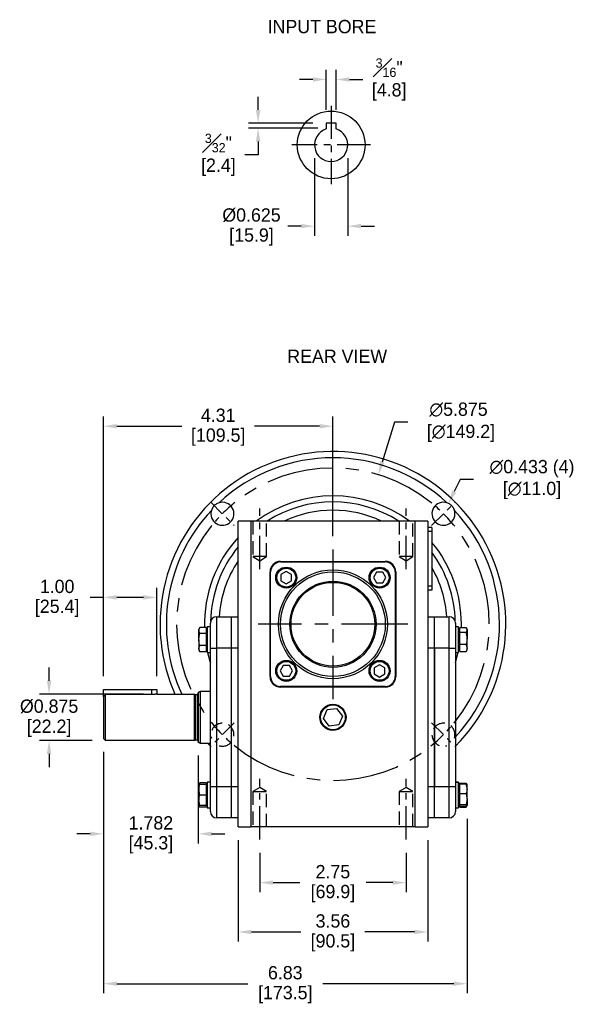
# Model space of a CAD drawing. Header units: inches. Extents: x 23.7 to 53.7, y 19.2 to 42.9.
# Tile 1 of 3: x 23.7 to 34.2, y 19.2 to 37.7. Entities that reach past the tile are written whole.
import ezdxf

# ---------------------------------------------------------------- set-up
doc = ezdxf.new("R2010")
doc.units = ezdxf.units.IN
doc.header["$MEASUREMENT"] = 0
doc.linetypes.add('CENTER', pattern=[2, 1.25, -0.25, 0.25, -0.25])
doc.linetypes.add('HIDDEN', pattern=[0.375, 0.25, -0.125])
for name, color, linetype in [('Centerline', 40, 'CENTER'), ('Dimensions', 140, 'Continuous'), ('Hidden', 102, 'HIDDEN'), ('Text', 140, 'Continuous')]:
    doc.layers.add(name, color=color, linetype=linetype)
doc.dimstyles.get("Standard").update_dxf_attribs({"dimtxt": 0.25, "dimasz": 0.25, "dimexe": 0.18, "dimexo": 0.25, "dimgap": 0.08, "dimtad": 0, "dimtih": 1, "dimtoh": 1, "dimrnd": 0.0005, "dimzin": 0, "dimdsep": 46, "dimtxsty": 'Standard', "dimcen": 0, "dimadec": 0, "dimazin": 0, "dimtfac": 1, "dimtofl": 0, "dimtmove": 0, "dimatfit": 3, "dimfxl": 1, "dimtolj": 1, "dimtzin": 0, "dimarcsym": 0})

# ---------------------------------------------------------------- blocks, each defined once
blk = doc.blocks.new('*D11')
at = {"layer": 'Defpoints', "color": 0, "transparency": 16777216}
for p in [(27.833, 22.537), (31.396, 22.537), (31.396, 20.564)]:
    blk.add_point(p, dxfattribs=at)
at = {"layer": 'Dimensions', "color": 0, "lineweight": -2, "transparency": 16777216}
for p, q in [((27.833, 22.287), (27.833, 20.384)), ((31.396, 22.287), (31.396, 20.384)), ((28.083, 20.564), (29.014, 20.564)), ((31.146, 20.564), (30.215, 20.564))]:
    blk.add_line(p, q, dxfattribs=at)
at = {"layer": 'Dimensions', "color": 0, "transparency": 16777216}
for points in [[(28.083, 20.605), (28.083, 20.522), (27.833, 20.564)], [(31.146, 20.605), (31.146, 20.522), (31.396, 20.564)]]:
    blk.add_solid(points, dxfattribs=at)
at = {"layer": 'Dimensions', "color": 0, "transparency": 16777216, "char_height": 0.25, "attachment_point": 5}
for s, insert in [('\\A1;3.56', (29.614, 20.769)), ('\\A1;[90.5]', (29.614, 20.359))]:
    blk.add_mtext(s, dxfattribs=dict(at, insert=insert))
blk = doc.blocks.new('*D12')
at = {"layer": 'Defpoints', "color": 0, "transparency": 16777216}
for p in [(28.239, 22.301), (30.989, 22.301), (30.989, 21.491)]:
    blk.add_point(p, dxfattribs=at)
at = {"layer": 'Dimensions', "color": 0, "lineweight": -2, "transparency": 16777216}
for p, q in [((28.239, 22.051), (28.239, 21.311)), ((30.989, 22.051), (30.989, 21.311)), ((28.489, 21.491), (28.993, 21.491)), ((30.739, 21.491), (30.236, 21.491))]:
    blk.add_line(p, q, dxfattribs=at)
at = {"layer": 'Dimensions', "color": 0, "transparency": 16777216}
for points in [[(28.489, 21.532), (28.489, 21.449), (28.239, 21.491)], [(30.739, 21.532), (30.739, 21.449), (30.989, 21.491)]]:
    blk.add_solid(points, dxfattribs=at)
at = {"layer": 'Dimensions', "color": 0, "transparency": 16777216, "char_height": 0.25, "attachment_point": 5}
for s, insert in [('\\A1;2.75', (29.614, 21.696)), ('\\A1;[69.9]', (29.614, 21.286))]:
    blk.add_mtext(s, dxfattribs=dict(at, insert=insert))
blk = doc.blocks.new('*D13')
at = {"layer": 'Defpoints', "color": 0, "transparency": 16777216}
for p in [(31.786, 28.621), (31.597, 28.231)]:
    blk.add_point(p, dxfattribs=at)
at = {"layer": 'Dimensions', "color": 0, "lineweight": -2, "transparency": 16777216}
for p, q in [((32.005, 29.07), (31.895, 28.846)), ((32.255, 29.07), (32.005, 29.07))]:
    blk.add_line(p, q, dxfattribs=at)
at = {"layer": 'Dimensions', "color": 0, "transparency": 16777216}
blk.add_solid([(31.858, 28.864), (31.933, 28.827), (31.786, 28.621)], dxfattribs=at)
at = {"layer": 'Dimensions', "color": 0, "transparency": 16777216, "char_height": 0.25, "attachment_point": 5}
for s, insert in [('\\A1;∅0.433 (4)', (33.355, 29.275)), ('\\A1;[∅11.0]', (33.355, 28.865))]:
    blk.add_mtext(s, dxfattribs=dict(at, insert=insert))
blk = doc.blocks.new('*D14')
at = {"layer": 'Defpoints', "color": 0, "transparency": 16777216}
for p in [(29.675, 36.592), (29.487, 35.768), (29.675, 35.768)]:
    blk.add_point(p, dxfattribs=at)
at = {"layer": 'Dimensions', "color": 0, "lineweight": -2, "transparency": 16777216}
for p, q in [((29.487, 36.018), (29.487, 36.772)), ((29.675, 36.018), (29.675, 36.772)), ((29.237, 36.592), (28.987, 36.592)), ((29.925, 36.592), (30.175, 36.592))]:
    blk.add_line(p, q, dxfattribs=at)
at = {"layer": 'Dimensions', "color": 0, "transparency": 16777216}
for points in [[(29.237, 36.633), (29.237, 36.55), (29.487, 36.592)], [(29.925, 36.633), (29.925, 36.55), (29.675, 36.592)]]:
    blk.add_solid(points, dxfattribs=at)
at = {"layer": 'Dimensions', "color": 0, "transparency": 16777216, "insert": (30.671, 36.592), "char_height": 0.25, "attachment_point": 5}
blk.add_mtext('\\A1;{\\H0.7x;\\S3#16;}"\\P[4.8]', dxfattribs=at)
blk = doc.blocks.new('*D15')
at = {"layer": 'Defpoints', "color": 0, "transparency": 16777216}
for p in [(29.268, 35.362), (29.894, 35.362), (29.268, 33.834)]:
    blk.add_point(p, dxfattribs=at)
at = {"layer": 'Dimensions', "color": 0, "lineweight": -2, "transparency": 16777216}
for p, q in [((29.268, 35.112), (29.268, 33.654)), ((29.894, 35.112), (29.894, 33.654)), ((29.018, 33.834), (28.768, 33.834)), ((30.144, 33.834), (30.394, 33.834))]:
    blk.add_line(p, q, dxfattribs=at)
at = {"layer": 'Dimensions', "color": 0, "transparency": 16777216}
for points in [[(29.018, 33.876), (29.018, 33.793), (29.268, 33.834)], [(30.144, 33.876), (30.144, 33.793), (29.894, 33.834)]]:
    blk.add_solid(points, dxfattribs=at)
at = {"layer": 'Dimensions', "color": 0, "transparency": 16777216, "char_height": 0.25, "attachment_point": 5}
for s, insert in [('\\A1;%%c0.625', (28.084, 34.039)), ('\\A1;[15.9]', (28.084, 33.629))]:
    blk.add_mtext(s, dxfattribs=dict(at, insert=insert))
blk = doc.blocks.new('*D16')
at = {"layer": 'Defpoints', "color": 0, "transparency": 16777216}
for p in [(25.303, 26.854), (25.303, 25.12), (26.303, 25.12)]:
    blk.add_point(p, dxfattribs=at)
at = {"layer": 'Dimensions', "color": 0, "lineweight": -2, "transparency": 16777216}
for p, q in [((25.303, 25.37), (25.303, 27.034)), ((26.303, 25.37), (26.303, 27.034)), ((25.303, 26.854), (25.053, 26.854)), ((26.053, 26.854), (25.553, 26.854))]:
    blk.add_line(p, q, dxfattribs=at)
at = {"layer": 'Dimensions', "color": 0, "transparency": 16777216}
for points in [[(25.553, 26.896), (25.553, 26.812), (25.303, 26.854)], [(26.053, 26.896), (26.053, 26.812), (26.303, 26.854)]]:
    blk.add_solid(points, dxfattribs=at)
at = {"layer": 'Dimensions', "color": 0, "transparency": 16777216, "char_height": 0.25, "attachment_point": 5}
for s, insert in [('\\A1;1.00', (24.432, 27.059)), ('\\A1;[25.4]', (24.432, 26.649))]:
    blk.add_mtext(s, dxfattribs=dict(at, insert=insert))
blk = doc.blocks.new('*D17')
at = {"layer": 'Defpoints', "color": 0, "transparency": 16777216}
for p in [(25.303, 24.201), (27.085, 24.129), (25.303, 22.408)]:
    blk.add_point(p, dxfattribs=at)
at = {"layer": 'Dimensions', "color": 0, "lineweight": -2, "transparency": 16777216}
for p, q in [((25.303, 23.951), (25.303, 22.228)), ((27.085, 23.879), (27.085, 22.228)), ((25.053, 22.408), (24.803, 22.408)), ((27.335, 22.408), (27.585, 22.408))]:
    blk.add_line(p, q, dxfattribs=at)
at = {"layer": 'Dimensions', "color": 0, "transparency": 16777216}
for points in [[(25.053, 22.45), (25.053, 22.366), (25.303, 22.408)], [(27.335, 22.45), (27.335, 22.366), (27.085, 22.408)]]:
    blk.add_solid(points, dxfattribs=at)
at = {"layer": 'Dimensions', "color": 0, "transparency": 16777216, "char_height": 0.25, "attachment_point": 5}
for s, insert in [('\\A1;1.782', (26.194, 22.613)), ('\\A1;[45.3]', (26.194, 22.203))]:
    blk.add_mtext(s, dxfattribs=dict(at, insert=insert))
blk = doc.blocks.new('*D18')
at = {"layer": 'Defpoints', "color": 0, "transparency": 16777216}
for p in [(25.303, 30.072), (29.614, 27.757), (25.303, 25.12)]:
    blk.add_point(p, dxfattribs=at)
at = {"layer": 'Dimensions', "color": 0, "lineweight": -2, "transparency": 16777216}
for p, q in [((25.303, 25.37), (25.303, 30.252)), ((29.614, 28.007), (29.614, 30.252)), ((25.553, 30.072), (26.775, 30.072)), ((29.364, 30.072), (28.143, 30.072))]:
    blk.add_line(p, q, dxfattribs=at)
at = {"layer": 'Dimensions', "color": 0, "transparency": 16777216}
for points in [[(25.553, 30.114), (25.553, 30.03), (25.303, 30.072)], [(29.364, 30.114), (29.364, 30.03), (29.614, 30.072)]]:
    blk.add_solid(points, dxfattribs=at)
at = {"layer": 'Dimensions', "color": 0, "transparency": 16777216, "char_height": 0.25, "attachment_point": 5}
for s, insert in [('\\A1;4.31', (27.459, 30.277)), ('\\A1;[109.5]', (27.459, 29.867))]:
    blk.add_mtext(s, dxfattribs=dict(at, insert=insert))
blk = doc.blocks.new('*D19')
at = {"layer": 'Defpoints', "color": 0, "transparency": 16777216}
for p in [(25.303, 24.201), (32.134, 22.942), (32.134, 19.591)]:
    blk.add_point(p, dxfattribs=at)
at = {"layer": 'Dimensions', "color": 0, "lineweight": -2, "transparency": 16777216}
for p, q in [((25.303, 23.951), (25.303, 19.411)), ((32.134, 22.692), (32.134, 19.411)), ((25.553, 19.591), (28.014, 19.591)), ((31.884, 19.591), (29.424, 19.591))]:
    blk.add_line(p, q, dxfattribs=at)
at = {"layer": 'Dimensions', "color": 0, "transparency": 16777216}
for points in [[(25.553, 19.633), (25.553, 19.55), (25.303, 19.591)], [(31.884, 19.633), (31.884, 19.55), (32.134, 19.591)]]:
    blk.add_solid(points, dxfattribs=at)
at = {"layer": 'Dimensions', "color": 0, "transparency": 16777216, "char_height": 0.25, "attachment_point": 5}
for s, insert in [('\\A1;6.83', (28.719, 19.796)), ('\\A1;[173.5]', (28.719, 19.386))]:
    blk.add_mtext(s, dxfattribs=dict(at, insert=insert))
blk = doc.blocks.new('*D20')
at = {"layer": 'Defpoints', "color": 0, "transparency": 16777216}
for p in [(29.487, 35.768), (28.208, 35.675), (29.581, 35.675)]:
    blk.add_point(p, dxfattribs=at)
at = {"layer": 'Dimensions', "color": 0, "lineweight": -2, "transparency": 16777216}
for p, q in [((28.208, 36.018), (28.208, 36.268)), ((29.237, 35.768), (28.028, 35.768)), ((29.331, 35.675), (28.028, 35.675)), ((28.208, 35.425), (28.208, 35.175)), ((28.208, 35.175), (27.958, 35.175))]:
    blk.add_line(p, q, dxfattribs=at)
at = {"layer": 'Dimensions', "color": 0, "transparency": 16777216}
for points in [[(28.167, 36.018), (28.25, 36.018), (28.208, 35.768)], [(28.167, 35.425), (28.25, 35.425), (28.208, 35.675)]]:
    blk.add_solid(points, dxfattribs=at)
at = {"layer": 'Dimensions', "color": 0, "transparency": 16777216, "insert": (27.462, 35.175), "char_height": 0.25, "attachment_point": 5}
blk.add_mtext('\\A1;{\\H0.7x;\\S3#32;}"\\P[2.4]', dxfattribs=at)
blk = doc.blocks.new('*D22')
at = {"layer": 'Defpoints', "color": 0, "transparency": 16777216}
for p in [(24.281, 25.036), (26.303, 25.036), (25.343, 24.161)]:
    blk.add_point(p, dxfattribs=at)
at = {"layer": 'Dimensions', "color": 0, "lineweight": -2, "transparency": 16777216}
for p, q in [((24.281, 25.286), (24.281, 25.536)), ((26.053, 25.036), (24.101, 25.036)), ((25.093, 24.161), (24.101, 24.161)), ((24.281, 23.911), (24.281, 23.661))]:
    blk.add_line(p, q, dxfattribs=at)
at = {"layer": 'Dimensions', "color": 0, "transparency": 16777216}
for points in [[(24.239, 25.286), (24.323, 25.286), (24.281, 25.036)], [(24.239, 23.911), (24.323, 23.911), (24.281, 24.161)]]:
    blk.add_solid(points, dxfattribs=at)
at = {"layer": 'Dimensions', "color": 0, "transparency": 16777216, "char_height": 0.25, "attachment_point": 5}
for s, insert in [('\\A1;%%C0.875', (24.281, 24.804)), ('\\A1;[22.2]', (24.281, 24.394))]:
    blk.add_mtext(s, dxfattribs=dict(at, insert=insert))
blk = doc.blocks.new('*D23')
at = {"layer": 'Defpoints', "color": 0, "transparency": 16777216}
for p in [(30.469, 29.159), (28.76, 23.538)]:
    blk.add_point(p, dxfattribs=at)
at = {"layer": 'Dimensions', "color": 0, "lineweight": -2, "transparency": 16777216}
for p, q in [((30.769, 30.146), (30.542, 29.398)), ((31.019, 30.146), (30.769, 30.146))]:
    blk.add_line(p, q, dxfattribs=at)
at = {"layer": 'Dimensions', "color": 0, "transparency": 16777216}
blk.add_solid([(30.502, 29.411), (30.582, 29.386), (30.469, 29.159)], dxfattribs=at)
at = {"layer": 'Dimensions', "color": 0, "transparency": 16777216, "insert": (31.974, 30.146), "char_height": 0.25, "attachment_point": 5}
blk.add_mtext('\\A1;∅5.875\\P [∅149.2]', dxfattribs=at)

msp = doc.modelspace()

# ---------------------------------------------------------------- linework, layer by layer
for p, q in [((29.6747, 35.7683), (29.4872, 35.7683)), ((29.4872, 35.7683), (29.4872, 35.7013)), ((29.6747, 35.7013), (29.6747, 35.7683)), ((28.0691, 28.287), (27.8329, 28.287)), ((27.8329, 22.537), (27.8329, 28.287)), ((28.0691, 28.287), (28.0691, 22.537)), ((31.1597, 28.287), (28.0691, 28.287)), ((31.1597, 22.537), (31.1597, 28.287)), ((31.3959, 28.287), (31.1597, 28.287)), ((31.3959, 28.287), (31.3959, 22.537)), ((31.4746, 28.1689), (31.3959, 28.1689)), ((31.4746, 28.1689), (31.4746, 28.0901)), ((31.4746, 28.0901), (31.3959, 28.0901)), ((31.4746, 28.0901), (31.4746, 27.0665)), ((28.6301, 27.5299), (30.5986, 27.5299)), ((28.6301, 27.5194), (28.6301, 27.5299)), ((28.6301, 27.5194), (30.5986, 27.5194)), ((30.5986, 27.5194), (30.5986, 27.5299)), ((28.4333, 25.3646), (28.4333, 27.3331)), ((28.4438, 27.3331), (28.4333, 27.3331)), ((28.4438, 25.3646), (28.4438, 27.3331)), ((28.7375, 27.3415), (28.6372, 27.2836)), ((28.6372, 27.2836), (28.6372, 27.1678)), ((28.8378, 27.2836), (28.7375, 27.3415)), ((28.8378, 27.1678), (28.8378, 27.2836)), ((30.4334, 27.326), (30.3755, 27.2257)), ((30.3755, 27.2257), (30.4334, 27.1254)), ((30.5492, 27.326), (30.4334, 27.326)), ((30.6071, 27.2257), (30.5492, 27.326)), ((30.5492, 27.1254), (30.6071, 27.2257)), ((30.7849, 27.3331), (30.7849, 25.3646)), ((30.7955, 27.3331), (30.7849, 27.3331)), ((30.7955, 27.3331), (30.7955, 25.3646)), ((28.6372, 27.1678), (28.7375, 27.1099)), ((28.7375, 27.1099), (28.8378, 27.1678)), ((30.4334, 27.1254), (30.5492, 27.1254)), ((31.4746, 27.0665), (31.3959, 27.0665)), ((31.4746, 27.0665), (31.4746, 26.9878)), ((31.4746, 26.9878), (31.3959, 26.9878)), ((27.4294, 26.4886), (27.7049, 26.4886)), ((27.4294, 26.4886), (27.4294, 25.898)), ((27.7049, 26.4886), (27.7049, 25.898)), ((27.7049, 26.4886), (27.7049, 25.898)), ((27.7049, 26.4886), (27.8329, 26.4886)), ((31.3959, 26.4886), (31.5238, 26.4886)), ((31.5238, 26.4886), (31.7994, 26.4886)), ((31.5238, 25.898), (31.5238, 26.4886)), ((31.5238, 25.898), (31.5238, 26.4886)), ((31.7994, 25.898), (31.7994, 26.4886)), ((27.2325, 26.2877), (27.1123, 26.2877)), ((27.2325, 26.2877), (27.2325, 26.2307)), ((27.2522, 26.3005), (27.2522, 25.8202)), ((27.3112, 25.898), (27.3112, 26.3705)), ((31.9175, 26.3705), (31.9175, 25.898)), ((31.9766, 25.8202), (31.9766, 26.3005)), ((32.0277, 26.2857), (32.0286, 26.3488)), ((27.0947, 26.2572), (27.0947, 26.2307)), ((27.0947, 26.0601), (27.0947, 26.2307)), ((27.2325, 26.1737), (27.1123, 26.1737)), ((27.2325, 26.2307), (27.2325, 26.1737)), ((27.2325, 26.1737), (27.2325, 26.0601)), ((31.9963, 26.2423), (31.9963, 26.2857)), ((31.9963, 26.2857), (32.1165, 26.2857)), ((31.9963, 26.1989), (31.9963, 26.2423)), ((31.9963, 26.0862), (31.9963, 26.1989)), ((31.9963, 26.1989), (32.1165, 26.1989)), ((32.1341, 26.2423), (32.1341, 26.2572)), ((32.1341, 26.2423), (32.1341, 26.0862)), ((27.0947, 26.0601), (27.0947, 25.8897)), ((27.2325, 25.9464), (27.1123, 25.9464)), ((27.2325, 26.0601), (27.2325, 25.9464)), ((27.2325, 25.9464), (27.2325, 25.8897)), ((31.9963, 25.9736), (31.9963, 26.0862)), ((31.9963, 25.9736), (32.1165, 25.9736)), ((31.9963, 25.9043), (31.9963, 25.9736)), ((32.1341, 25.9043), (32.1341, 26.0862)), ((27.0947, 25.8897), (27.0947, 25.8635)), ((27.2325, 25.833), (27.1123, 25.833)), ((27.2325, 25.8897), (27.2325, 25.833)), ((27.2495, 25.8635), (27.2522, 25.8506)), ((27.2522, 25.8464), (27.2522, 25.8635)), ((27.3112, 23.2996), (27.3112, 25.898)), ((27.3112, 25.898), (27.4294, 25.898)), ((27.4294, 25.898), (27.4294, 23.2996)), ((27.7049, 25.898), (27.4294, 25.898)), ((27.7049, 25.898), (27.7049, 23.2996)), ((27.7049, 25.898), (27.7049, 23.2996)), ((27.8329, 25.898), (27.7049, 25.898)), ((31.5238, 25.898), (31.3959, 25.898)), ((31.5238, 23.2996), (31.5238, 25.898)), ((31.5238, 25.898), (31.5238, 23.2996)), ((31.7994, 25.898), (31.5238, 25.898)), ((31.7994, 23.2996), (31.7994, 25.898)), ((31.7994, 25.898), (31.9175, 25.898)), ((31.9175, 25.898), (31.9175, 23.2996)), ((31.9766, 25.8506), (31.9793, 25.8635)), ((31.9963, 25.835), (31.9963, 25.9043)), ((31.9963, 25.835), (32.1165, 25.835)), ((32.1341, 25.8635), (32.1341, 25.9043)), ((28.6796, 25.5722), (28.6217, 25.4719)), ((28.7954, 25.5722), (28.6796, 25.5722)), ((28.8533, 25.4719), (28.7954, 25.5722)), ((30.4913, 25.5877), (30.391, 25.5298)), ((30.5916, 25.5298), (30.4913, 25.5877)), ((28.4438, 25.3646), (28.4333, 25.3646)), ((28.6217, 25.4719), (28.6796, 25.3716)), ((28.6796, 25.3716), (28.7954, 25.3716)), ((28.7954, 25.3716), (28.8533, 25.4719)), ((30.391, 25.5298), (30.391, 25.414)), ((30.391, 25.414), (30.4913, 25.3561)), ((30.4913, 25.3561), (30.5916, 25.414)), ((30.5916, 25.414), (30.5916, 25.5298)), ((30.7955, 25.3646), (30.7849, 25.3646)), ((30.5986, 25.1783), (28.6301, 25.1783)), ((28.6301, 25.1677), (28.6301, 25.1783)), ((30.5986, 25.1677), (30.5986, 25.1783)), ((25.3034, 24.9857), (25.3034, 25.1197)), ((25.3034, 25.1197), (26.2096, 25.1197)), ((26.2096, 25.0261), (25.3427, 25.0261)), ((25.3427, 24.1613), (25.3427, 25.0261)), ((26.2096, 25.1197), (26.3034, 25.1197)), ((26.2096, 25.0261), (26.2096, 25.1197)), ((27.0061, 25.0363), (27.0061, 24.1613)), ((27.0282, 25.0304), (27.0282, 24.1672)), ((27.0612, 25.0304), (27.0612, 24.1672)), ((27.0849, 25.0682), (27.0849, 24.1294)), ((27.1242, 24.1067), (27.1242, 25.0909)), ((30.5986, 25.1677), (28.6301, 25.1677)), ((25.3034, 24.9857), (25.3034, 24.2007)), ((29.4341, 24.5749), (29.5036, 24.743)), ((29.5036, 24.743), (29.6838, 24.7669)), ((29.6838, 24.7669), (29.7947, 24.6227)), ((29.7947, 24.6227), (29.7252, 24.4546)), ((29.545, 24.4307), (29.4341, 24.5749)), ((29.7252, 24.4546), (29.545, 24.4307)), ((27.2644, 24.1067), (27.3112, 24.0586)), ((27.0947, 23.3341), (27.0947, 23.2355)), ((27.2325, 23.3646), (27.1123, 23.3646)), ((27.2325, 23.3343), (27.1123, 23.3343)), ((27.2325, 23.334), (27.1123, 23.334)), ((27.2325, 23.3646), (27.2325, 23.3343)), ((27.2325, 23.3343), (27.2325, 23.3341)), ((27.2325, 23.3341), (27.2325, 23.334)), ((27.2325, 23.334), (27.2325, 23.2355)), ((27.2522, 23.3774), (27.2522, 22.8971)), ((31.9175, 23.3767), (31.9766, 23.3767)), ((31.9766, 23.3767), (31.9766, 23.3774)), ((31.9766, 22.8971), (31.9766, 23.3767)), ((31.9766, 23.3767), (31.9766, 23.3341)), ((31.9963, 23.3474), (31.9963, 23.3626)), ((31.9963, 23.3626), (32.1165, 23.3626)), ((31.9963, 23.2572), (31.9963, 23.3474)), ((31.9963, 23.3474), (32.1165, 23.3474)), ((32.1341, 23.2572), (32.1341, 23.3341)), ((27.0947, 23.2355), (27.0947, 23.0386)), ((27.2325, 23.2355), (27.2325, 23.137)), ((27.3112, 22.8272), (27.3112, 23.2996)), ((27.3112, 23.2996), (27.4294, 23.2996)), ((27.4294, 23.2996), (27.7049, 23.2996)), ((27.4294, 23.2996), (27.4294, 22.709)), ((27.7049, 23.2996), (27.7049, 22.709)), ((27.7049, 23.2996), (27.7049, 22.709)), ((27.7049, 23.2996), (27.8329, 23.2996)), ((31.3959, 23.2996), (31.5238, 23.2996)), ((31.5238, 22.709), (31.5238, 23.2996)), ((31.5238, 22.709), (31.5238, 23.2996)), ((31.5238, 23.2996), (31.7994, 23.2996)), ((31.7994, 22.709), (31.7994, 23.2996)), ((31.7994, 23.2996), (31.9175, 23.2996)), ((31.9175, 23.2996), (31.9175, 22.8272)), ((31.9963, 23.1671), (31.9963, 23.2572)), ((31.9963, 23.1671), (32.1165, 23.1671)), ((31.9963, 23.0621), (31.9963, 23.1671)), ((32.1341, 23.0621), (32.1341, 23.2572)), ((27.0947, 22.9404), (27.0947, 23.0386)), ((27.2325, 23.137), (27.1123, 23.137)), ((27.2325, 23.137), (27.2325, 23.0386)), ((27.2325, 23.0386), (27.2325, 22.9403)), ((31.9963, 22.9571), (31.9963, 23.0621)), ((31.9963, 22.9571), (32.1165, 22.9571)), ((31.9963, 22.9421), (31.9963, 22.9571)), ((32.1341, 23.0621), (32.1341, 22.9421)), ((27.2325, 22.9403), (27.1123, 22.9403)), ((27.2325, 22.91), (27.1123, 22.91)), ((27.2325, 22.9403), (27.2325, 22.91)), ((31.9963, 22.9272), (31.9963, 22.9421)), ((31.9963, 22.9272), (32.1165, 22.9272)), ((31.9963, 22.9119), (31.9963, 22.9272)), ((31.9963, 22.9119), (32.1165, 22.9119)), ((27.7049, 22.709), (27.4294, 22.709)), ((27.8329, 22.709), (27.7049, 22.709)), ((31.5238, 22.709), (31.3959, 22.709)), ((31.7994, 22.709), (31.5238, 22.709)), ((27.8329, 22.537), (28.0691, 22.537)), ((31.1597, 22.537), (28.0691, 22.537)), ((31.1597, 22.537), (31.3959, 22.537))]:
    msp.add_line(p, q)
at = {"flags": 128}
for points in [[(27.2588, 25.8202), (27.3026, 25.6533), (27.3112, 25.6251)], [(31.9175, 25.6251), (31.9262, 25.6533), (31.9701, 25.8209)]]:
    msp.add_lwpolyline(points, dxfattribs=at)
for centre, radius in [((29.581, 35.362), 0.6363), ((28.7375, 27.2257), 0.1969), ((28.7375, 27.2257), 0.1772), ((30.4913, 27.2257), 0.1969), ((30.4913, 27.2257), 0.1772), ((29.6144, 26.3488), 1.0236), ((29.6144, 26.3488), 0.9843), ((29.6144, 26.3488), 0.8101), ((29.6144, 26.3488), 0.7874), ((28.7375, 25.4719), 0.1969), ((28.7375, 25.4719), 0.1772), ((30.4913, 25.4719), 0.1969), ((30.4913, 25.4719), 0.1772), ((29.6144, 24.5988), 0.2458), ((29.6144, 24.5988), 0.2323)]:
    msp.add_circle(centre, radius)
for centre, radius, start, end in [((29.581, 35.362), 0.3126, 107.45193, 72.54807), ((29.6144, 26.3488), 3.248, 315.161, 180), ((29.6144, 26.3488), 3.1299, 46.87655, 133.12345), ((29.6144, 26.3488), 2.4142, 53.40226, 126.59774), ((27.5373, 28.4259), 0.2165, 163.25077, 106.74923), ((29.6144, 26.3488), 2.2999, 57.43109, 122.56891), ((31.6915, 28.4259), 0.2165, 73.25077, 16.74923), ((29.6144, 26.3488), 3.1299, 136.87655, 204.7929), ((29.6144, 26.3488), 2.1435, 64.71612, 115.28388), ((29.6144, 26.3488), 3.1299, 317.37901, 43.12345), ((29.6144, 26.3488), 2.4142, 137.55583, 181.45161), ((29.6144, 26.3488), 2.2999, 140.76995, 178.71276), ((29.6144, 26.3488), 2.4142, 0, 39.59659), ((29.6144, 26.3488), 2.2999, 1.28724, 36.01628), ((29.6144, 26.3488), 2.1435, 146.21216, 176.26152), ((28.6301, 27.3331), 0.1969, 90, 180), ((28.6301, 27.3331), 0.1863, 90, 180), ((30.5986, 27.3331), 0.1969, 0, 90), ((30.5986, 27.3331), 0.1863, 0, 90), ((29.6144, 26.3488), 2.1435, 3.73848, 29.79183), ((27.4294, 26.3705), 0.1181, 90, 180), ((31.7994, 26.3705), 0.1181, 0, 90), ((29.6144, 26.3488), 3.248, 180, 203.83417), ((28.6301, 25.3646), 0.1969, 180, 270), ((28.6301, 25.3646), 0.1863, 180, 270), ((30.5986, 25.3646), 0.1863, 270, 0), ((30.5986, 25.3646), 0.1969, 270, 0), ((27.0612, 25.054), 0.0236, 270, 360), ((27.0612, 24.1436), 0.0236, 0, 90), ((27.4294, 22.8272), 0.1181, 180, 270), ((31.7994, 22.8272), 0.1181, 270, 0)]:
    msp.add_arc(centre, radius, start, end)
for points, knots in [([(29.4872, 35.7013), (29.4872, 35.6904), (29.4872, 35.6767), (29.4872, 35.663), (29.4872, 35.6602)], [0, 0, 0, 0, 0.7945928, 1, 1, 1, 1]), ([(29.6747, 35.6602), (29.6747, 35.663), (29.6747, 35.6767), (29.6747, 35.6904), (29.6747, 35.7013)], [0, 0, 0, 0, 0.2054072, 1, 1, 1, 1]), ([(27.4749, 28.6333), (27.4635, 28.6292), (27.4306, 28.6175), (27.3821, 28.582), (27.3461, 28.5338), (27.334, 28.4997), (27.3299, 28.4883)], [0, 0, 0, 0, 0.1704147, 0.4909007, 0.8306197, 1, 1, 1, 1]), ([(31.8989, 28.4883), (31.8948, 28.4998), (31.8831, 28.5326), (31.8476, 28.5811), (31.7994, 28.6171), (31.7653, 28.6292), (31.7539, 28.6333)], [0, 0, 0, 0, 0.1704147, 0.4909007, 0.8306197, 1, 1, 1, 1]), ([(27.0947, 26.2307), (27.0947, 26.2321), (27.095, 26.2513), (27.1039, 26.2701), (27.1123, 26.2877)], [0, 0, 0, 0, 0.0702006, 1, 1, 1, 1]), ([(27.0947, 26.0601), (27.0949, 26.069), (27.0957, 26.1075), (27.1051, 26.145), (27.1123, 26.1737)], [0, 0, 0, 0, 0.2318493, 1, 1, 1, 1]), ([(32.1165, 26.2857), (32.1187, 26.2827), (32.1291, 26.2686), (32.1319, 26.2539), (32.1341, 26.2423)], [0, 0, 0, 0, 0.2110008, 1, 1, 1, 1]), ([(32.1341, 26.2423), (32.1339, 26.2389), (32.133, 26.2242), (32.1237, 26.2099), (32.1165, 26.1989)], [0, 0, 0, 0, 0.2318493, 1, 1, 1, 1]), ([(27.1123, 25.9464), (27.1101, 25.9543), (27.0997, 25.9913), (27.0969, 26.0297), (27.0947, 26.0601)], [0, 0, 0, 0, 0.2110008, 1, 1, 1, 1]), ([(27.0947, 25.8897), (27.0947, 25.8911), (27.095, 25.9102), (27.1039, 25.929), (27.1123, 25.9464)], [0, 0, 0, 0, 0.07020058, 1, 1, 1, 1]), ([(32.1341, 26.0862), (32.1341, 26.0835), (32.1338, 26.0455), (32.1248, 26.0082), (32.1165, 25.9736)], [0, 0, 0, 0, 0.0702006, 1, 1, 1, 1]), ([(32.1341, 25.9043), (32.1341, 25.9026), (32.1338, 25.8793), (32.1248, 25.8563), (32.1165, 25.835)], [0, 0, 0, 0, 0.0702006, 1, 1, 1, 1]), ([(26.3034, 25.0363), (26.3026, 25.0361), (26.3039, 25.0364), (26.2957, 25.0347), (26.2784, 25.0315), (26.2526, 25.028), (26.2282, 25.0263), (26.2136, 25.0262), (26.2096, 25.0261)], [0, 0, 0, 0, 0.0669535, 0.2765442, 0.4876551, 0.702974, 0.9188347, 1, 1, 1, 1]), ([(27.0947, 23.3341), (27.0969, 23.3342), (27.0997, 23.3342), (27.1101, 23.3343), (27.1123, 23.3343)], [0, 0, 0, 0, 0.7889992, 1, 1, 1, 1]), ([(27.1123, 23.334), (27.1051, 23.334), (27.0957, 23.3341), (27.0949, 23.3341), (27.0947, 23.3341)], [0, 0, 0, 0, 0.7681507, 1, 1, 1, 1]), ([(27.0947, 23.2355), (27.0947, 23.2378), (27.095, 23.2711), (27.1039, 23.3037), (27.1123, 23.334)], [0, 0, 0, 0, 0.0702006, 1, 1, 1, 1]), ([(32.1341, 23.3324), (32.1341, 23.3328), (32.1338, 23.3378), (32.1248, 23.3428), (32.1165, 23.3474)], [0, 0, 0, 0, 0.0702006, 1, 1, 1, 1]), ([(32.1341, 23.2572), (32.1341, 23.2551), (32.1338, 23.2247), (32.1248, 23.1949), (32.1165, 23.1671)], [0, 0, 0, 0, 0.0702006, 1, 1, 1, 1]), ([(32.1165, 23.1671), (32.1187, 23.1599), (32.1291, 23.1257), (32.1319, 23.0902), (32.1341, 23.0621)], [0, 0, 0, 0, 0.2110008, 1, 1, 1, 1]), ([(27.0947, 23.0386), (27.0947, 23.041), (27.095, 23.0742), (27.1039, 23.1067), (27.1123, 23.137)], [0, 0, 0, 0, 0.0702006, 1, 1, 1, 1]), ([(32.1341, 23.0621), (32.1339, 23.0539), (32.133, 23.0183), (32.1237, 22.9837), (32.1165, 22.9571)], [0, 0, 0, 0, 0.2318493, 1, 1, 1, 1]), ([(27.0947, 22.9404), (27.0949, 22.9404), (27.0957, 22.9404), (27.1051, 22.9403), (27.1123, 22.9403)], [0, 0, 0, 0, 0.2318493, 1, 1, 1, 1]), ([(32.1341, 22.9421), (32.1341, 22.9418), (32.1338, 22.9367), (32.1248, 22.9318), (32.1165, 22.9272)], [0, 0, 0, 0, 0.0702006, 1, 1, 1, 1]), ([(32.1165, 22.9119), (32.1189, 22.9149), (32.1224, 22.9191), (32.1236, 22.9235), (32.124, 22.9248)], [0, 0, 0, 0, 0.7033168, 1, 1, 1, 1])]:
    msp.add_open_spline(points, degree=3, knots=knots)
for points in [[(27.1123, 26.2877), (27.0947, 26.2572)], [(27.3112, 26.3005), (27.2522, 26.3005)], [(31.9766, 26.3005), (31.9175, 26.3005)], [(27.1123, 26.1737), (27.0947, 26.2307)], [(27.2522, 26.2572), (27.2325, 26.2572)], [(31.9963, 26.2572), (31.9766, 26.2572)], [(32.1165, 26.1989), (32.1341, 26.0862)], [(32.1341, 26.2572), (32.1248, 26.2733)], [(32.1165, 25.9736), (32.1341, 25.9043)], [(27.1123, 25.833), (27.0947, 25.8897)], [(27.0947, 25.8635), (27.1123, 25.833)], [(27.2325, 25.8635), (27.2522, 25.8635)], [(27.2522, 25.8202), (27.3112, 25.8202)], [(31.9175, 25.8202), (31.9766, 25.8202)], [(31.9766, 25.8635), (31.9963, 25.8635)], [(32.1165, 25.835), (32.1229, 25.8479)], [(32.1248, 25.8474), (32.1341, 25.8635)], [(25.3427, 25.0261), (25.3034, 24.9857)], [(26.3034, 25.1197), (26.3034, 25.0363)], [(26.3034, 25.0363), (27.0061, 25.0363)], [(27.0061, 25.0363), (27.0282, 25.0304)], [(27.0282, 25.0304), (27.0612, 25.0304)], [(27.0849, 25.0682), (27.1242, 25.0909)], [(27.1242, 25.0909), (27.3112, 25.0909)], [(25.3427, 24.1613), (25.3034, 24.2007)], [(27.0061, 24.1613), (25.3427, 24.1613)], [(27.0282, 24.1672), (27.0061, 24.1613)], [(27.0612, 24.1672), (27.0282, 24.1672)], [(27.1242, 24.1067), (27.0849, 24.1294)], [(27.3112, 24.1067), (27.1242, 24.1067)], [(27.1123, 23.3646), (27.0947, 23.3341)], [(27.1023, 23.3342), (27.1123, 23.3646)], [(27.2522, 23.3341), (27.2325, 23.3341)], [(27.3112, 23.3774), (27.2522, 23.3774)], [(31.9766, 23.3774), (31.9175, 23.3774)], [(31.9963, 23.3341), (31.9766, 23.3341)], [(32.1165, 23.3626), (32.1229, 23.3497)], [(32.1165, 23.3474), (32.1341, 23.2572)], [(32.1341, 23.3341), (32.1248, 23.3503)], [(27.1123, 23.137), (27.0947, 23.2355)], [(27.1123, 22.9403), (27.0947, 23.0386)], [(32.1165, 22.9571), (32.1341, 22.9421)], [(27.0947, 22.9404), (27.1123, 22.91)], [(27.1123, 22.91), (27.1029, 22.9403)], [(27.2325, 22.9404), (27.2522, 22.9404)], [(27.2522, 22.8971), (27.3112, 22.8971)], [(31.9175, 22.8971), (31.9766, 22.8971)], [(31.9766, 22.9404), (31.9963, 22.9404)], [(32.1201, 22.9251), (32.1165, 22.9119)], [(32.1248, 22.9243), (32.1341, 22.9404)]]:
    msp.add_open_spline(points, degree=1)
at = {"layer": 'Centerline', "ltscale": 0.5}
for p, q in [((29.581, 36.0984), (29.581, 34.6257)), ((30.3173, 35.362), (28.8446, 35.362)), ((28.2394, 27.3842), (28.2394, 28.5232)), ((30.9894, 27.3842), (30.9894, 28.5232)), ((28.2394, 22.3008), (28.2394, 23.4398)), ((30.9894, 22.3008), (30.9894, 23.4398))]:
    msp.add_line(p, q, dxfattribs=at)
at = {"layer": 'Centerline', "ltscale": 0.25}
for p, q in [((27.3146, 28.6486), (27.76, 28.2032)), ((31.4688, 28.2032), (31.9142, 28.6486)), ((27.76, 24.4944), (27.3146, 24.049)), ((31.4688, 24.4944), (31.9142, 24.049))]:
    msp.add_line(p, q, dxfattribs=at)
at = {"layer": 'Centerline'}
for p, q in [((29.6144, 27.7567), (29.6144, 24.9409)), ((31.0223, 26.3488), (28.2065, 26.3488))]:
    msp.add_line(p, q, dxfattribs=at)
for start, end in [(51.177, 128.823), (141.177, 218.823), (321.177, 38.823), (231.177, 308.823)]:
    msp.add_arc((29.6144, 26.3488), 2.9375, start, end, dxfattribs=at)
at = {"layer": 'Centerline', "ltscale": 0.25}
for start, end in [(128.823, 141.177), (38.823, 51.177), (218.823, 231.177), (308.823, 321.177)]:
    msp.add_arc((29.6144, 26.3488), 2.9375, start, end, dxfattribs=at)
at = {"layer": 'Hidden'}
for p, q in [((28.1109, 28.287), (28.1109, 27.6205)), ((28.3679, 27.6205), (28.3679, 28.287)), ((30.8609, 28.287), (30.8609, 27.6205)), ((31.1179, 27.6205), (31.1179, 28.287)), ((28.3679, 27.6205), (28.1109, 27.6205)), ((28.1109, 27.6205), (28.2394, 27.5433)), ((28.2394, 27.5433), (28.3679, 27.6205)), ((31.1179, 27.6205), (30.8609, 27.6205)), ((30.8609, 27.6205), (30.9894, 27.5433)), ((30.9894, 27.5433), (31.1179, 27.6205)), ((28.2394, 23.2807), (28.1109, 23.2035)), ((28.1109, 23.2035), (28.1109, 22.537)), ((28.1109, 23.2035), (28.3679, 23.2035)), ((28.3679, 23.2035), (28.2394, 23.2807)), ((28.3679, 22.537), (28.3679, 23.2035)), ((30.9894, 23.2807), (30.8609, 23.2035)), ((30.8609, 23.2035), (31.1179, 23.2035)), ((30.8609, 23.2035), (30.8609, 22.537)), ((31.1179, 23.2035), (30.9894, 23.2807)), ((31.1179, 22.537), (31.1179, 23.2035))]:
    msp.add_line(p, q, dxfattribs=at)
for centre, start, end in [((27.5373, 24.2717), 253.25077, 196.74923), ((31.6915, 24.2717), 343.25077, 286.74923)]:
    msp.add_arc(centre, 0.2165, start, end, dxfattribs=at)

# ---------------------------------------------------------------- texts
at = {"layer": 'Text', "char_height": 0.25, "attachment_point": 1}
for s, insert, width in [('INPUT BORE', (28.387, 37.7108), 2.469845), ('REAR VIEW', (28.7565, 31.5113), 3.020565)]:
    msp.add_mtext(s, dxfattribs=dict(at, insert=insert, width=width))

# ---------------------------------------------------------------- dimensions: what is measured, and where the dimension line sits
at = {"layer": 'Dimensions'}
dim = msp.add_linear_dim(base=(29.6747, 36.5917), p1=(29.4872, 35.7683), p2=(29.6747, 35.7683), text='{\\H0.7x;\\S3#16;}"\\P[4.8]', dimstyle='Standard', override={"dimpost": '\\X'}, dxfattribs=at)
dim.commit()
dim.dimension.update_dxf_attribs({"geometry": '*D14', "text_midpoint": (30.6714, 36.5917)})
for base, p1, p2, angle, text, override, picture, middle in [((28.2082, 35.6746), (29.4872, 35.7683), (29.581, 35.6746), 90, '{\\H0.7x;\\S3#32;}"\\P[2.4]', {"dimpost": '\\X'}, '*D20', (27.4615, 35.1746)), ((29.2684, 33.8343), (29.8936, 35.362), (29.2684, 35.362), 0, '%%c<>', {"dimdec": 3, "dimpost": '\\X'}, '*D15', (28.0842, 33.8343)), ((24.2812, 25.0363), (25.3427, 24.1613), (26.3034, 25.0363), 90, '%%C<>', {"dimdec": 3, "dimpost": '\\X'}, '*D22', (24.2812, 24.5988))]:
    dim = msp.add_linear_dim(base=base, p1=p1, p2=p2, angle=angle, text=text, dimstyle='Standard', override=override, dxfattribs=at)
    dim.commit()
    dim.dimension.update_dxf_attribs({"geometry": picture, "text_midpoint": middle})
for base, p1, p2, override, picture, middle in [((25.3034, 30.0721), (29.6144, 27.7567), (25.3034, 25.1197), {"dimpost": '\\X'}, '*D18', (27.4589, 30.0721)), ((25.3034, 26.8541), (26.3034, 25.1197), (25.3034, 25.1197), {"dimpost": '\\X'}, '*D16', (24.4317, 26.8541)), ((25.303369, 22.40816), (27.084865, 24.129415), (25.303369, 24.200681), {"dimdec": 3, "dimpost": '\\X'}, '*D17', (26.194117, 22.40816))]:
    dim = msp.add_linear_dim(base=base, p1=p1, p2=p2, angle=180, dimstyle='Standard', override=override, dxfattribs=at)
    dim.commit()
    dim.dimension.update_dxf_attribs({"geometry": picture, "text_midpoint": middle})
dim = msp.add_diameter_dim_2p(p1=(28.7597, 23.5384), p2=(30.4691, 29.1592), dimstyle='Standard', override={"dimdec": 3, "dimpost": '\\X'}, dxfattribs=at)
dim.commit()
dim.dimension.update_dxf_attribs({"geometry": '*D23', "text_midpoint": (31.9742, 30.1462), "dimtype": 163})
dim = msp.add_diameter_dim_2p(p1=(31.5969, 28.2312), p2=(31.7861, 28.6207), dimstyle='Standard', override={"dimdec": 3, "dimpost": ' (4)\\X'}, dxfattribs=at)
dim.commit()
dim.dimension.update_dxf_attribs({"geometry": '*D13', "text_midpoint": (33.3553, 29.0705)})
for base, p1, p2, picture, middle in [((32.1341, 19.5912), (25.3034, 24.2007), (32.1341, 22.9421), '*D19', (28.7187, 19.5912)), ((31.3959, 20.5638), (27.8329, 22.537), (31.3959, 22.537), '*D11', (29.6144, 20.5638)), ((30.9894, 21.4908), (28.2394, 22.3008), (30.9894, 22.3008), '*D12', (29.6144, 21.4908))]:
    dim = msp.add_linear_dim(base=base, p1=p1, p2=p2, dimstyle='Standard', override={"dimpost": '\\X'}, dxfattribs=at)
    dim.commit()
    dim.dimension.update_dxf_attribs({"geometry": picture, "text_midpoint": middle})

doc.saveas('drawing.dxf')
